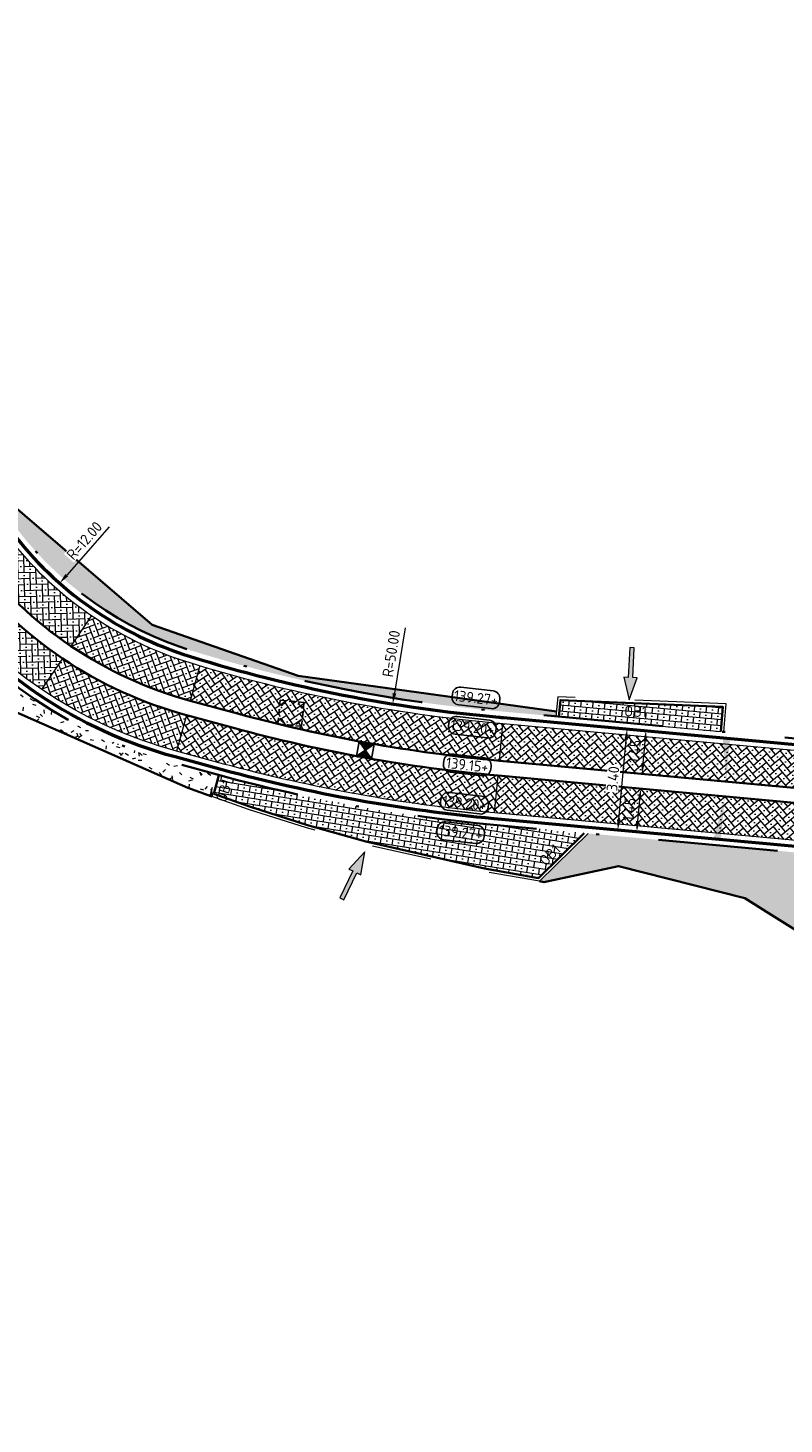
# Model space of a CAD drawing. Header units: metres. Extents: x 191748 to 192615, y 309710 to 310028.
# Tile 2 of 76: x 191828 to 191854, y 309770 to 309817. Entities that reach past the tile are written whole.
import ezdxf
from ezdxf.enums import TextEntityAlignment as Align

# ---------------------------------------------------------------- set-up
doc = ezdxf.new("R2010")
doc.units = ezdxf.units.M
for name, pattern in [('VH-GELEIDEBAND_50X200', [8, 4, -2, 0, -2]), ('VH-OPSLUITBAND-SO', [10, 4, -2, 2, -2]), ('VH-OPSLUITBAND_100X200', [16, 8, -2, 4, -2])]:
    doc.linetypes.add(name, pattern=pattern)
doc.layers.add('N-WE-GR-BEPLANTING_BODEMBEDEKKERS-A', color=7, linetype='Continuous', lineweight=9, true_color=0x478e2f)
for name, color, linetype, lineweight in [('N-WE-GR-GRAS-A', 62, 'Continuous', 9), ('N-WE-RI-HWA_KOLK_STORM-STRAATKOLK-S-200', 170, 'Continuous', 25), ('N-WE-RI-OVERIG_RIOOLPUT-OPHOOGTEBRENGEN-S-200', 7, 'Continuous', 25), ('N-WE-VH-GOOT-G', 170, 'Continuous', 35), ('N-WE-VH-KANTLAAG 2 STREKS-G', 170, 'Continuous', 18), ('N-WE-VH-KANTOPSLUITING_GELEIDEBAND_70 200 VOORKANT-G', 2, 'Continuous', 50), ('N-WE-VH-KANTOPSLUITING_GELEIDEBAND_70 200-G', 6, 'VH-GELEIDEBAND_50X200', 35), ('N-WE-VH-KANTOPSLUITING_OPSLUITBAND_80X200 VOORKANT-G', 1, 'Continuous', 35), ('N-WE-VH-KANTOPSLUITING_OPSLUITBAND_80X200-G', 5, 'VH-OPSLUITBAND-SO', 18), ('N-WE-VH-KANTOPSLUITING_TEKST-T', 7, 'VH-OPSLUITBAND_100X200', 35), ('N-WE-VH-KANTVERHARDING-G', 5, 'Continuous', 35), ('N-WE-VH-OPENVERHARDING_STRAATBAKSTEEN_ROOD-A', 13, 'Continuous', 9), ('N-WE-VH-VERKANTING-1OOR-S', 252, 'Continuous', 25), ('X-XX-AL-AANPIJLING_INRIT-S', 6, 'Continuous', 5), ('X-XX-AL-HOOGTELABEL-S', 7, 'Continuous', 25), ('X-XX-AL-MAATVOERING-M', 6, 'Continuous', 18)]:
    doc.layers.add(name, color=color, linetype=linetype, lineweight=lineweight)
doc.styles.add('NLCS-ISO', font='NLCS-ISO.ttf')
doc.styles.add('NLCS-ISO-M200-T18', font='NLCS-ISO.ttf', dxfattribs={"height": 0.36})
doc.dimstyles.new('NLCS-M200-T18-PIJL_L2_H2', dxfattribs={"dimscale": 0.2, "dimtxt": 2.5, "dimasz": 1.8, "dimexe": 2, "dimexo": 2, "dimgap": 0.7, "dimtad": 1, "dimzin": 0, "dimdsep": 46, "dimtxsty": 'NLCS-ISO-M200-T18', "dimcen": 0, "dimdle": 2, "dimclrd": 256, "dimclre": 256, "dimclrt": 7, "dimazin": 0, "dimtfac": 1, "dimtdec": 3, "dimtofl": 0, "dimtmove": 0, "dimatfit": 3, "dimfxl": 2, "dimfxlon": 1, "dimtfillclr": 256, "dimtolj": 1, "dimtzin": 0, "dimlwd": -1, "dimlwe": -1, "dimarcsym": 0})
pattern_1 = [(39.76306424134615, (191844.1466686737, 309791.6044324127), (0.02581634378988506, 0.2816620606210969), [0.6, -0.2]), (129.7630642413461, (191844.2745915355, 309791.4506932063), (-0.02581634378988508, -0.2816620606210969), [0.6, -0.2]), (354.7630642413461, (191844.3643693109, 309791.6554856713), (0.2945702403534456, 0.1150146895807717), [0, -0.56568542])]
pattern_2 = [(34.02225773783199, (191833.8375266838, 309794.1109362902), (0.05386107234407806, 0.2776670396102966), [0.6, -0.2]), (124.022257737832, (191833.9494296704, 309793.9451722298), (-0.05386107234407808, -0.2776670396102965), [0.6, -0.2]), (349.022257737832, (191834.0592422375, 309794.1399572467), (0.3045975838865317, 0.08497244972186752), [0, -0.56568542])]
pattern_3 = [(20.42929101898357, (191829.8439247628, 309795.9368810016), (0.1176105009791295, 0.2572309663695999), [0.6, -0.2]), (110.4292910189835, (191829.9137349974, 309795.7494602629), (-0.1176105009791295, -0.2572309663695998), [0.5999999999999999, -0.2]), (335.4292910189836, (191830.0662506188, 309795.9129808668), (0.3160362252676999, 0.01100498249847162), [0, -0.56568542])]
pattern_4 = [(1.541745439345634, (191827.8332785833, 309799.792999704), (0.1945465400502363, 0.2053086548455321), [0.6, -0.2]), (91.54174543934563, (191827.8386596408, 309799.5930721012), (-0.1945465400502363, -0.205308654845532), [0.6, -0.2]), (316.5417454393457, (191828.0358967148, 309799.6984169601), (0.3025819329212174, -0.09189221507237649), [0, -0.56568542])]

# ---------------------------------------------------------------- blocks, each defined once
blk = doc.blocks.new('INRIT')
at = {"layer": 'X-XX-AL-AANPIJLING_INRIT-S'}
blk.add_hatch(color=254, dxfattribs=at).paths.add_polyline_path([(-1.75, 0.07499999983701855), (-1.750000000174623, -0.07499999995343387), (-0.75, -0.07500000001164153), (-0.75, -0.2250000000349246), (0, 0), (-0.75, 0.2250000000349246), (-0.75, 0.07500000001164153)])
at = {"layer": 'X-XX-AL-AANPIJLING_INRIT-S', "flags": 128}
blk.add_lwpolyline([(-1.75, 0.07499999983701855), (-1.750000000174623, -0.07499999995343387), (-0.75, -0.07500000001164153), (-0.75, -0.2250000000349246), (0, 0), (-0.75, 0.2250000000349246), (-0.75, 0.07500000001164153)], close=True, dxfattribs=at)
blk = doc.blocks.new('*D107')
at = {"layer": 'defpoints', "color": 0, "transparency": 16777216}
for p in [(191848.5930427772, 309843.3646508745), (191840.6203773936, 309794.0043773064)]:
    blk.add_point(p, dxfattribs=at)
at = {"layer": 'X-XX-AL-MAATVOERING-M', "transparency": 16777216}
blk.add_line((191841.0324047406, 309796.5553162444), (191840.6777805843, 309794.3597712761), dxfattribs=at)
blk.add_solid([(191840.6185482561, 309794.3693384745), (191840.7370129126, 309794.3502040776), (191840.6203773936, 309794.0043773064)], dxfattribs=at)
at = {"layer": 'X-XX-AL-MAATVOERING-M', "color": 7, "transparency": 16777216, "insert": (191840.567888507, 309795.6862658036), "char_height": 0.36, "attachment_point": 5, "rotation": 80.82483432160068, "style": 'NLCS-ISO-M200-T18', "bg_fill": 3, "box_fill_scale": 1.1, "bg_fill_color": 256, "bg_fill_true_color": 13158600, "bg_fill_transparency": 0}
blk.add_mtext('\\A1;R=50.00', dxfattribs=at)
blk = doc.blocks.new('*D89')
at = {"layer": 'defpoints', "color": 0, "transparency": 16777216}
for p in [(191837.3867627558, 309807.0546069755), (191829.460960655, 309798.0445203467)]:
    blk.add_point(p, dxfattribs=at)
at = {"layer": 'X-XX-AL-MAATVOERING-M', "transparency": 16777216}
blk.add_line((191831.1200952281, 309799.9306318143), (191829.698734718, 309798.3148229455), dxfattribs=at)
blk.add_solid([(191829.6536842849, 309798.354451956), (191829.7437851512, 309798.275193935), (191829.460960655, 309798.0445203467)], dxfattribs=at)
at = {"layer": 'X-XX-AL-MAATVOERING-M', "color": 7, "transparency": 16777216, "insert": (191830.2880330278, 309799.469233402), "char_height": 0.36, "attachment_point": 5, "rotation": 48.663241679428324, "style": 'NLCS-ISO-M200-T18', "bg_fill": 3, "box_fill_scale": 1.1, "bg_fill_color": 256, "bg_fill_true_color": 13158600, "bg_fill_transparency": 0}
blk.add_mtext('\\A1;R=12.00', dxfattribs=at)
blk = doc.blocks.new('*U70')
blk.add_solid([(0, 0), (0, 0.25), (1.450000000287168, 0)])
blk = doc.blocks.new('*U69')
blk.add_solid([(0, 0), (0, 0.25), (1.450000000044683, 0)])
blk = doc.blocks.new('SAL-HOOGTE-WEGPEIL-200-SO')
for p, q in [((-0.8000000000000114, -0.04250000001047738), (-0.8000000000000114, 0.04250000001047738)), ((-0.5450000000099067, 0.3024999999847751), (0.5450000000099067, 0.3024999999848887)), ((0.8000000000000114, 0.04749999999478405), (0.8000000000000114, -0.04250000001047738)), ((0.5449999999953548, -0.297500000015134), (-0.5449999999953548, -0.297500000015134))]:
    blk.add_line(p, q)
for centre, radius, start, end in [((-0.5450000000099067, 0.04749999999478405), 0.2549999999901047, 90.00000000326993, 180.0000000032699), ((0.5450000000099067, 0.04749999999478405), 0.2549999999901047, 359.9999999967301, 89.99999999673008), ((-0.5449999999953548, -0.04250000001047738), 0.2550000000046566, 180, 270), ((0.5449999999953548, -0.04250000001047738), 0.2550000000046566, 270, 0)]:
    blk.add_arc(centre, radius, start, end)
at = {"style": 'NLCS-ISO'}
blk.add_attdef('HOOGTE', text='', height=0.36, dxfattribs=at).set_placement((0, 0.002499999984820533), align=Align.MIDDLE_CENTER)
blk = doc.blocks.new('TEKST OB')
at = {"layer": 'N-WE-VH-KANTOPSLUITING_TEKST-T', "style": 'NLCS-ISO'}
blk.add_attdef('TEKST_OPSLUITBANDEN', text='', height=0.36, rotation=0.340705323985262, dxfattribs=at).set_placement((0, 0), align=Align.BOTTOM_CENTER)
blk = doc.blocks.new('SRI-PUT_OPHOOGTEBRENGEN-SO')
for p, q in [((-2, -0.4999999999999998), (-2, 0.5)), ((-0.5, 2), (0.5, 2)), ((2, -0.4999999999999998), (2, 0.5000000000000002)), ((-0.5, -2), (0.5, -2))]:
    blk.add_line(p, q)
for points in [[(-1, 2), (-2, 2), (-2, 0.9999999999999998)], [(1, 2), (2, 2), (2, 0.9999999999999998)], [(-1, -2), (-2, -2), (-2, -0.9999999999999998)], [(1, -2), (2, -2), (2, -0.9999999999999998)]]:
    blk.add_lwpolyline(points)
for start, end in [(165.5224878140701, 194.4775121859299), (120, 150), (75.52248781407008, 104.4775121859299), (30, 59.99999999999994), (345.5224878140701, 14.47751218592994), (209.9999999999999, 239.9999999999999), (255.52248781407, 284.4775121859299), (300.0000000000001, 330.0000000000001)]:
    blk.add_arc((0, 0), 2, start, end)
blk = doc.blocks.new('*D138')
at = {"layer": 'defpoints', "color": 0, "transparency": 16777216}
for p in [(191848.4695457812, 309793.166383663), (191848.5093511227, 309793.1627352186), (191848.1990176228, 309789.7769276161)]:
    blk.add_point(p, dxfattribs=at)
at = {"layer": 'X-XX-AL-MAATVOERING-M', "transparency": 16777216}
for p, q in [((191848.4695457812, 309793.166383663), (191848.071215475, 309793.2028934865)), ((191848.1920711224, 309790.139073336), (191848.43668694, 309792.8078863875)), ((191848.1592122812, 309789.7805760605), (191847.7608819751, 309789.817085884))]:
    blk.add_line(p, q, dxfattribs=at)
for points in [[(191848.3769373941, 309792.8133628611), (191848.4964364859, 309792.802409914), (191848.4695457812, 309793.166383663)], [(191848.1323215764, 309790.1445498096), (191848.2518206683, 309790.1335968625), (191848.1592122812, 309789.7805760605)]]:
    blk.add_solid(points, dxfattribs=at)
at = {"layer": 'X-XX-AL-MAATVOERING-M', "color": 7, "transparency": 16777216, "insert": (191847.9957147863, 309791.5026877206), "char_height": 0.36, "attachment_point": 5, "rotation": 84.7630642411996, "style": 'NLCS-ISO-M200-T18', "bg_fill": 3, "box_fill_scale": 1.1, "bg_fill_color": 256, "bg_fill_true_color": 13158600, "bg_fill_transparency": 0}
blk.add_mtext('\\A1;3.40', dxfattribs=at)
blk = doc.blocks.new('*D139')
at = {"layer": 'defpoints', "color": 0, "transparency": 16777216}
for p in [(191848.8129527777, 309791.1767340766), (191848.9244630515, 309791.1665133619), (191848.6806046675, 309789.7327867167)]:
    blk.add_point(p, dxfattribs=at)
at = {"layer": 'X-XX-AL-MAATVOERING-M', "transparency": 16777216}
for p, q in [((191848.9244630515, 309791.1665133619), (191849.3227933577, 309791.1300035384)), ((191848.8249737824, 309790.0810632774), (191848.8916042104, 309790.8080160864)), ((191848.7921149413, 309789.7225660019), (191849.1904452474, 309789.6860561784))]:
    blk.add_line(p, q, dxfattribs=at)
for points in [[(191848.8318546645, 309790.8134925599), (191848.9513537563, 309790.8025396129), (191848.9244630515, 309791.1665133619)], [(191848.7652242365, 309790.086539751), (191848.8847233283, 309790.0755868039), (191848.7921149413, 309789.7225660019)]]:
    blk.add_solid(points, dxfattribs=at)
at = {"layer": 'X-XX-AL-MAATVOERING-M', "color": 7, "transparency": 16777216, "insert": (191848.5396247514, 309790.4737475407), "char_height": 0.36, "attachment_point": 5, "rotation": 84.76306424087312, "style": 'NLCS-ISO-M200-T18'}
blk.add_mtext('\\A1;1.45', dxfattribs=at)
blk = doc.blocks.new('*D140')
at = {"layer": 'defpoints', "color": 0, "transparency": 16777216}
for p in [(191848.9772938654, 309793.1198449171), (191849.1024484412, 309793.1083736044), (191848.8449457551, 309791.6758975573)]:
    blk.add_point(p, dxfattribs=at)
at = {"layer": 'X-XX-AL-MAATVOERING-M', "transparency": 16777216}
for p, q in [((191849.1024484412, 309793.1083736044), (191849.5007787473, 309793.0718637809)), ((191849.0029591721, 309792.0229235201), (191849.0695896, 309792.7498763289)), ((191848.9701003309, 309791.6644262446), (191849.3684306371, 309791.6279164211))]:
    blk.add_line(p, q, dxfattribs=at)
for points in [[(191849.0098400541, 309792.7553528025), (191849.1293391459, 309792.7443998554), (191849.1024484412, 309793.1083736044)], [(191848.9432096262, 309792.0283999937), (191849.062708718, 309792.0174470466), (191848.9701003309, 309791.6644262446)]]:
    blk.add_solid(points, dxfattribs=at)
at = {"layer": 'X-XX-AL-MAATVOERING-M', "color": 7, "transparency": 16777216, "insert": (191848.7176101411, 309792.4156077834), "char_height": 0.36, "attachment_point": 5, "rotation": 84.76306424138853, "style": 'NLCS-ISO-M200-T18'}
blk.add_mtext('\\A1;1.45', dxfattribs=at)
blk = doc.blocks.new('SRI-KOLK_STRAAT_01-SO')
h = blk.add_hatch(color=256)
h.dxf.hatch_style = 1
h.paths.add_polyline_path([(0, 1.125), (-1.125, 2.25), (-1.125, 1.110223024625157e-16)])
h.paths.add_polyline_path([(1.125, 2.25), (0, 1.125), (1.125, 1.110223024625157e-16)])
for p, q in [((-1.125, 1.530808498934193e-17), (1.125, 2.25)), ((1.125, 0), (-1.125, 2.25))]:
    blk.add_line(p, q)
blk.add_lwpolyline([(-1.125, 0), (1.125, 0), (1.125, 2.25), (-1.125, 2.25)], close=True)

msp = doc.modelspace()

# ---------------------------------------------------------------- hatches: boundary and pattern name
at = {"layer": 'N-WE-GR-BEPLANTING_BODEMBEDEKKERS-A'}
h = msp.add_hatch(dxfattribs=at)
h.set_pattern_fill('AGR-BEPLANTING_SOORT_01', color=256, scale=0.04, pattern_type=2)
h.set_pattern_definition([(59.99999999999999, (191862.4174105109, 309785.118699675), (-0.1154700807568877, 0.1999999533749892), [0.05773519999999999, -0.1732052]), (120, (191862.4174105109, 309785.118699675), (-0.2309400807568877, -4.662501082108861e-08), [0.05773519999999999, -0.1732052]), (270, (191862.4174105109, 309785.118699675), (0.11547, -0.2), [0.05, -0.35])])
edge = h.paths.add_edge_path()
edge.add_line((191847.1608304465, 309789.6712465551), (191845.5395389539, 309788.0687502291))
edge.add_line((191845.5395389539, 309788.0687502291), (191845.68, 309788.044))
edge.add_line((191845.68, 309788.044), (191848.183, 309788.577))
edge.add_line((191848.183, 309788.577), (191852.414, 309787.502))
edge.add_line((191852.414, 309787.502), (191853.234, 309786.989))
edge.add_line((191853.234, 309786.989), (191858.442, 309783.731))
edge.add_line((191858.442, 309783.731), (191866.075, 309778.858))
edge.add_line((191866.075, 309778.858), (191869.687, 309776.715))
edge.add_line((191869.687, 309776.715), (191870.3671735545, 309774.5147036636))
edge.add_line((191870.3671735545, 309774.5147036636), (191873.0134159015, 309769.900599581))
edge.add_line((191873.0134159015, 309769.900599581), (191873.2320631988, 309769.9547358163))
edge.add_line((191873.2320631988, 309769.9547358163), (191872.6744863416, 309771.6119022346))
edge.add_line((191872.6744863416, 309771.6119022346), (191873.8459574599, 309772.0479703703))
edge.add_line((191873.8459574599, 309772.0479703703), (191873.298663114, 309773.5182441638))
edge.add_arc((191826.6272534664, 309756.1452904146), 49.80000000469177, 20.41726678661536, 26.4688607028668)
edge.add_line((191871.2070546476, 309778.3417164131), (191870.1248446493, 309780.515251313))
edge.add_arc((191856.8762290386, 309773.9187231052), 14.79999999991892, 26.46886070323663, 84.7630642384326)
edge.add_line((191858.2270925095, 309788.6569444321), (191847.1608304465, 309789.6712465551))
at = {"layer": 'N-WE-GR-GRAS-A'}
h = msp.add_hatch(dxfattribs=at)
h.set_pattern_fill('AGR-GRAS_01', color=256, scale=0.04, pattern_type=2)
h.set_pattern_definition([(0, (0, 0), (1, 1), [0.12, -0.8]), (45, (0.4, 0.2), (-0.1131370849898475, 1.866761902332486), [0.12, -0.8]), (29.99999999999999, (0.08, 0.12), (0.2274613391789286, 1.286025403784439), [0.12, -0.8]), (15, (0.32, 0.48), (0.3856270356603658, 0.7244941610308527), [0.12, -0.8]), (135, (0.16, 2), (-0.02828427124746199, -0.6505382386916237), [0.12, -0.8]), (150, (1.2, 0.4), (0.2156921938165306, -0.5864101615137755), [0.12, -0.8]), (165, (0.24, 0.04), (0.1434520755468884, -0.7010146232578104), [0.12, -0.8]), (85, (0.4, 0.4), (-0.872677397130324, 1.040016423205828), [0.12, -0.8]), (99.99999999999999, (0, 0), (-1.112117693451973, 0.7787131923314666), [0.12, -0.7999999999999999])])
edge = h.paths.add_edge_path()
edge.add_line((191804.277462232, 309847.8708589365), (191804.7133219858, 309845.955555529))
edge.add_line((191804.7133219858, 309845.955555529), (191809.9209619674, 309834.5705379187))
edge.add_line((191809.9209619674, 309834.5705379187), (191810.2534049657, 309833.8437462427))
edge.add_line((191810.2534049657, 309833.8437462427), (191810.7080959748, 309834.0517272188))
edge.add_line((191810.7080959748, 309834.0517272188), (191811.1240579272, 309833.1423452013))
edge.add_line((191811.1240579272, 309833.1423452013), (191810.8512433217, 309833.0175566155))
edge.add_line((191810.8512433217, 309833.0175566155), (191819.5207797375, 309814.0640911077))
edge.add_arc((191887.5425546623, 309845.1780451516), 74.80000000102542, 204.5799098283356, 217.2384802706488)
edge.add_arc((191837.3867624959, 309807.0546073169), 11.79999999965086, 217.2384802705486, 252.8483555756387)
edge.add_arc((191848.5930275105, 309843.3646540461), 49.79999827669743, 252.8483555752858, 264.9330085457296)
edge.add_arc((191848.8883827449, 309843.3375887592), 49.80000787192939, 264.5917728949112, 264.7630642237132)
edge.add_line((191844.3429089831, 309793.7454578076), (191846.0866544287, 309793.585631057))
edge.add_line((191846.0866544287, 309793.585631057), (191846.1019295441, 309793.7522859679))
edge.add_line((191846.1019295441, 309793.7522859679), (191837.452, 309794.947))
edge.add_line((191837.452, 309794.947), (191832.561, 309796.652))
edge.add_line((191832.561, 309796.652), (191827.251, 309801.191))
edge.add_line((191827.251, 309801.191), (191824.733, 309804.74))
edge.add_line((191824.733, 309804.74), (191821.217, 309811.418))
edge.add_line((191821.217, 309811.418), (191819.411, 309815.347))
edge.add_line((191819.411, 309815.347), (191819.713, 309815.649))
edge.add_line((191819.713, 309815.649), (191814.637, 309826.754))
edge.add_line((191814.637, 309826.754), (191812.896987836, 309830.6207741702))
edge.add_line((191812.896987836, 309830.6207741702), (191804.9810061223, 309847.9268075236))
edge.add_line((191804.9810061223, 309847.9268075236), (191804.277462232, 309847.8708589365))
h = msp.add_hatch(dxfattribs=at)
h.set_pattern_fill('AGR-GRAS_01', color=256, scale=0.04, pattern_type=2)
h.set_pattern_definition([(0, (171.4512025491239, 65.11758326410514), (1, 1), [0.12, -0.8]), (45, (171.8512025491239, 65.31758326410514), (-0.1131370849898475, 1.866761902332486), [0.12, -0.8]), (29.99999999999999, (171.5312025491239, 65.23758326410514), (0.2274613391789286, 1.286025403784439), [0.12, -0.8]), (15, (171.7712025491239, 65.59758326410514), (0.3856270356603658, 0.7244941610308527), [0.12, -0.8]), (135, (171.6112025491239, 67.11758326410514), (-0.02828427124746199, -0.6505382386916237), [0.12, -0.8]), (150, (172.6512025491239, 65.51758326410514), (0.2156921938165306, -0.5864101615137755), [0.12, -0.8]), (165, (171.6912025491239, 65.15758326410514), (0.1434520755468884, -0.7010146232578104), [0.12, -0.8]), (85, (171.8512025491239, 65.51758326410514), (-0.872677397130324, 1.040016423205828), [0.12, -0.8]), (99.99999999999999, (171.4512025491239, 65.11758326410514), (-1.112117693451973, 0.7787131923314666), [0.12, -0.7999999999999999])])
edge = h.paths.add_edge_path()
edge.add_line((191822.9526704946, 309800.3884608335), (191822.6861848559, 309800.2041691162))
edge.add_line((191822.6861848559, 309800.2041691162), (191823.728, 309798.495))
edge.add_line((191823.728, 309798.495), (191827.923, 309793.765))
edge.add_line((191827.923, 309793.765), (191833.757, 309791.193))
edge.add_line((191833.757, 309791.193), (191834.5034623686, 309790.9265445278))
edge.add_line((191834.5034623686, 309790.9265445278), (191834.699538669, 309791.6494450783))
edge.add_line((191834.699538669, 309791.6494450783), (191833.2747059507, 309792.0359103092))
edge.add_arc((191837.3584284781, 309807.0919127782), 15.60000000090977, 217.1958761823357, 254.8244657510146, ccw=False)
edge.add_arc((191887.5425546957, 309845.1780451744), 78.6000000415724, 214.7392114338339, 217.1958761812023, ccw=False)
at = {"layer": 'N-WE-VH-OPENVERHARDING_STRAATBAKSTEEN_ROOD-A'}
h = msp.add_hatch(dxfattribs=at)
h.set_pattern_fill('AVH-SBS_KEIFORMAAT_KEPER', color=256, scale=2, pattern_type=2)
h.set_pattern_definition(pattern_4)
edge = h.paths.add_edge_path()
edge.add_arc((191837.3867627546, 309807.0546069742), 12.19999999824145, 217.2384806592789, 235.8450102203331)
edge.add_line((191830.5372744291, 309796.9588400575), (191829.8439247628, 309795.9368810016))
edge.add_arc((191837.3584284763, 309807.0919127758), 13.44999999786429, 217.3321323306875, 236.0341162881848, ccw=False)
edge.add_line((191826.6638827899, 309798.9353698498), (191827.674053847, 309799.6719729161))
h = msp.add_hatch(dxfattribs=at)
h.set_pattern_fill('AVH-SBS_KEIFORMAAT_KEPER', color=256, scale=2, pattern_type=2)
h.set_pattern_definition(pattern_4)
edge = h.paths.add_edge_path()
edge.add_arc((191837.3584284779, 309807.0919127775), 15.20000000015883, 217.2082419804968, 236.0123441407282)
edge.add_line((191828.861411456, 309794.4887107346), (191829.5632065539, 309795.5231178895))
edge.add_arc((191837.3584284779, 309807.0919127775), 13.95000000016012, 217.2935627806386, 236.02733826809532, ccw=False)
edge.add_line((191826.2606237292, 309798.6396213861), (191825.2524958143, 309797.9002647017))
h = msp.add_hatch(dxfattribs=at)
h.set_pattern_fill('AVH-SBS_KEIFORMAAT_KEPER', color=256, scale=2, pattern_type=2)
h.set_pattern_definition(pattern_3)
edge = h.paths.add_edge_path()
edge.add_arc((191848.5930428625, 309843.3646511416), 50.20000027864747, 252.84833269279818, 253.28634214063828, ccw=False)
edge.add_arc((191837.3867627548, 309807.0546069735), 12.19999999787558, 235.8450102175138, 252.8483326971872, ccw=False)
edge.add_line((191830.5372744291, 309796.9588400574), (191829.8439247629, 309795.9368810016))
edge.add_arc((191837.3584284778, 309807.0919127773), 13.44999999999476, 236.0341162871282, 254.8244657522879)
edge.add_line((191833.8375266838, 309794.1109362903), (191834.1560834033, 309795.2854016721))
h = msp.add_hatch(dxfattribs=at)
h.set_pattern_fill('AVH-SBS_KEIFORMAAT_KEPER', color=256, scale=2, pattern_type=2)
h.set_pattern_definition(pattern_3)
edge = h.paths.add_edge_path()
edge.add_arc((191837.3584284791, 309807.0919127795), 15.20000000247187, 236.012344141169, 254.8244657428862)
edge.add_line((191833.3794167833, 309792.4219616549), (191833.7066381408, 309793.6283721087))
edge.add_arc((191837.3584284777, 309807.091912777), 13.94999999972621, 236.02733826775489, 254.8244657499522, ccw=False)
edge.add_line((191829.5632065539, 309795.5231178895), (191828.861411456, 309794.4887107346))
h = msp.add_hatch(dxfattribs=at)
h.set_pattern_fill('AVH-SBS_KEIFORMAAT_KEPER', color=256, scale=2, pattern_type=2)
h.set_pattern_definition(pattern_2)
edge = h.paths.add_edge_path()
edge.add_arc((191848.8883809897, 309843.3375699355), 50.19998896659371, 264.5938032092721, 264.7630642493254)
edge.add_line((191844.3063991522, 309793.3471275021), (191844.1923059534, 309792.1023452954))
edge.add_arc((191848.8883820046, 309843.3375809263), 51.45000000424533, 254.82446575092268, 264.76306424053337, ccw=False)
edge.add_line((191835.4199509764, 309793.6817266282), (191833.8375266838, 309794.1109362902))
edge.add_line((191833.8375266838, 309794.1109362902), (191834.1560834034, 309795.2854016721))
edge.add_arc((191848.5930424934, 309843.3646509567), 50.19999999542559, 253.2863424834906, 264.9323025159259)
h = msp.add_hatch(dxfattribs=at)
h.set_pattern_fill('AVH-SBS_KEIFORMAAT_HALFST', color=256, scale=2, pattern_type=2)
h.set_pattern_definition([(354.7630642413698, (191846.0866544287, 309793.585631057), (0.01825491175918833, 0.1991651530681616), []), (84.76306424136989, (191846.4849847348, 309793.5491212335), (-0.3983303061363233, 0.03650982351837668), [0.2, -0.2]), (84.76306424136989, (191846.3040744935, 309793.7665412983), (-0.3983303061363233, 0.03650982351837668), [0.2, -0.2]), (354.7630642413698, (191846.2949470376, 309793.6669587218), (0.03650982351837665, 0.3983303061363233), [0, -0.4, 0, 0, 0]), (354.7630642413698, (191846.5123671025, 309793.8478689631), (0.03650982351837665, 0.3983303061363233), [0, -0.4, 0, 0, 0])])
h.paths.add_polyline_path([(191846.2374376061, 309794.1351135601), (191846.1862370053, 309793.5765036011), (191851.60505734, 309793.0798299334), (191851.6808272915, 309793.906496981)])
h = msp.add_hatch(dxfattribs=at)
h.set_pattern_fill('AVH-SBS_KEIFORMAAT_KEPER', color=256, scale=2, pattern_type=2)
h.set_pattern_definition(pattern_2)
edge = h.paths.add_edge_path()
edge.add_arc((191848.8883820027, 309843.3375809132), 53.19999999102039, 254.8244657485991, 264.7630642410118)
edge.add_line((191844.0325754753, 309790.359650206), (191844.146668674, 309791.6044324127))
edge.add_arc((191848.8883820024, 309843.3375809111), 51.94999998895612, 254.8244657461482, 264.76306424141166, ccw=False)
edge.add_line((191835.2890624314, 309793.1991624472), (191833.7066381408, 309793.6283721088))
edge.add_line((191833.7066381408, 309793.6283721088), (191833.3794167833, 309792.4219616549))
edge.add_line((191833.3794167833, 309792.4219616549), (191834.9618410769, 309791.9927519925))
h = msp.add_hatch(dxfattribs=at)
h.set_pattern_fill('AVH-SBS_KEIFORMAAT_KEPER', color=256, scale=2, pattern_type=2)
h.set_pattern_definition(pattern_1)
edge = h.paths.add_edge_path()
edge.add_line((191855.8993152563, 309792.2845537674), (191844.3063991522, 309793.3471275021))
edge.add_line((191844.3063991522, 309793.3471275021), (191844.1923059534, 309792.1023452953))
edge.add_line((191844.1923059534, 309792.1023452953), (191858.1156560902, 309790.826170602))
edge.add_line((191858.1156560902, 309790.826170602), (191858.2118754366, 309792.09059417))
edge.add_arc((191869.6087539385, 309941.8575830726), 150.1999993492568, 264.7630642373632, 265.6483271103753, ccw=False)
h = msp.add_hatch(dxfattribs=at)
h.set_pattern_fill('AVH-SBS_KEIFORMAAT_HALFST', color=256, scale=2, pattern_type=2)
h.set_pattern_definition([(350.9401305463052, (191834.699538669, 309791.6494450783), (0.03149328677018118, 0.1975048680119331), []), (80.94013054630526, (191835.094548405, 309791.5864585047), (-0.3950097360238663, 0.06298657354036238), [0.2, -0.2]), (80.94013054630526, (191834.9285368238, 309791.8154566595), (-0.3950097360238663, 0.06298657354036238), [0.2, -0.2]), (350.9401305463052, (191834.9127901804, 309791.7167042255), (0.06298657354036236, 0.3950097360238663), [0, -0.4, 0, 0, 0]), (350.9401305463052, (191835.1417883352, 309791.8827158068), (0.06298657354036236, 0.3950097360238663), [0, -0.4, 0, 0, 0])])
edge = h.paths.add_edge_path()
edge.add_line((191834.6242106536, 309790.9897188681), (191835.8187981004, 309790.5668243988))
edge.add_line((191835.8187981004, 309790.5668243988), (191837.759646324, 309789.9518231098))
edge.add_line((191837.759646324, 309789.9518231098), (191839.7186565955, 309789.4009450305))
edge.add_line((191839.7186565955, 309789.4009450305), (191843.6907947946, 309788.4960525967))
edge.add_line((191843.6907947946, 309788.4960525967), (191845.5059970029, 309788.1762011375))
edge.add_line((191845.5059970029, 309788.1762011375), (191847.0306493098, 309789.6831785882))
edge.add_line((191847.0306493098, 309789.6831785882), (191843.9960656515, 309789.9613198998))
edge.add_arc((191848.8883820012, 309843.3375809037), 53.59999998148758, 254.8244657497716, 264.7630642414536, ccw=False)
edge.add_line((191834.8571302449, 309791.6067006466), (191834.7960515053, 309791.6232673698))
edge.add_line((191834.7960515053, 309791.6232673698), (191834.6242106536, 309790.9897188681))
h = msp.add_hatch(dxfattribs=at)
h.set_pattern_fill('AVH-SBS_KEIFORMAAT_KEPER', color=256, scale=2, pattern_type=2)
h.set_pattern_definition(pattern_1)
h.paths.add_polyline_path([(191844.0325754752, 309790.3596502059), (191857.9828537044, 309789.0810073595), (191858.0777125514, 309790.3275525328), (191844.1466686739, 309791.6044324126)])

# ---------------------------------------------------------------- linework, layer by layer
at = {"layer": 'N-WE-VH-GOOT-G'}
for points in [[(191810.9426047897, 309827.6490788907), (191817.5656083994, 309813.1697729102, 0.05510320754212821), (191826.2462291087, 309798.6585548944, 0.1656770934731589), (191833.7066381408, 309793.6283721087), (191835.2890624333, 309793.1991624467, 0.04339252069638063), (191844.1466686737, 309791.6044324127), (191864.0080302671, 309789.7839964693, 0.02129083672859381), (191876.7827826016, 309789.1597534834), (191877.6309250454, 309789.1544514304, 0.06956016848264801), (191905.1463843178, 309792.8258056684), (191915.3879204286, 309795.67724253), (191929.1255069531, 309800.0495506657, -0.04452719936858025), (191937.7573940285, 309801.9720179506), (191963.6160493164, 309805.3565149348, 0.0389448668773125), (191978.8732078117, 309808.5764977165), (192025.0081811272, 309822.1352841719, -0.04516751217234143), (192038.2288443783, 309824.7543503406, -0.08053306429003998), (192044.5402552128, 309824.4042062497)], [(191811.3972957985, 309827.8570598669), (191818.0202994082, 309813.3777538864, 0.05510320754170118), (191826.6445158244, 309798.9608257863, 0.1656770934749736), (191833.8375266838, 309794.1109362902), (191835.4199509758, 309793.6817266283, 0.04339252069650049), (191844.1923059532, 309792.1023452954), (191864.0536675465, 309790.281909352, 0.02129083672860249), (191876.785908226, 309789.6597437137), (191877.6340506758, 309789.6544416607, 0.06956016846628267), (191905.0122757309, 309793.307484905), (191915.2449975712, 309796.1564677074), (191928.9738655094, 309800.5260009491, -0.04452719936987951), (191937.692505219, 309802.4677895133), (191963.5511605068, 309805.8522864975, 0.03894486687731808), (191978.7322234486, 309809.0562095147), (192024.8671967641, 309822.6149959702, -0.04516751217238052), (192038.1762925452, 309825.2515809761, -0.08053306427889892), (192044.6474859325, 309824.8925724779)]]:
    msp.add_lwpolyline(points, format="xyb", dxfattribs=at)
at = {"layer": 'N-WE-VH-KANTLAAG 2 STREKS-G'}
for points in [[(191811.9308784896, 309829.6956162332), (191819.1570269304, 309813.8977063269, 0.05528967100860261), (191827.6740538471, 309799.6719729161, 0.1566398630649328), (191833.7889570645, 309795.3971718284, 0.05277522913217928), (191844.1587495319, 309793.3608805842, 0.0007384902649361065), (191844.3063991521, 309793.3471275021), (191855.8993152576, 309792.2845537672, 0.02129083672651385), (191868.6698164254, 309791.6605185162), (191878.0400245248, 309791.6019418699, 0.06956016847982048), (191905.5417598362, 309795.2714648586), (191914.7447675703, 309797.8337558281), (191929.706585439, 309802.5957042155, -0.04452719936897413), (191938.3471477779, 309804.5201036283), (191963.298094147, 309807.785795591, 0.01672757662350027), (191969.7527420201, 309808.8512773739, 0.3987223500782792), (191971.499305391, 309811.3241282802), (191971.1540984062, 309813.7069819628), (191970.9561647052, 309813.6783070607)], [(191873.0339977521, 309775.2882809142, 0.01768418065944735), (191871.5651253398, 309778.5200009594), (191870.4829153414, 309780.6935358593, 0.2599876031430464), (191858.263602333, 309789.0552747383), (191844.0325754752, 309790.359650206, -0.04339252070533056), (191834.9618410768, 309791.9927519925), (191833.3794167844, 309792.4219616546, -0.1656770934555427), (191825.2505123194, 309797.9028776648, -0.05510320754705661), (191816.4288808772, 309812.6498204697), (191809.2027324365, 309828.4477303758)]]:
    msp.add_lwpolyline(points, format="xyb", dxfattribs=at)
at = {"layer": 'N-WE-VH-KANTOPSLUITING_GELEIDEBAND_70 200 VOORKANT-G'}
for points in [[(191810.6693669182, 309832.9343642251), (191819.3389033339, 309813.9808987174, 0.05528967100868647), (191827.8332785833, 309799.7929997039, 0.1566398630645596), (191833.8479374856, 309795.5882773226, 0.05277819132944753), (191844.1770045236, 309793.5600466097, 0.0007414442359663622), (191844.3246540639, 309793.5462926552), (191855.9175701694, 309792.4837189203, 0.02129083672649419), (191868.6710666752, 309791.8605146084), (191878.0412747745, 309791.8019379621, 0.04950691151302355), (191897.7108394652, 309793.6301856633)], [(191873.9112937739, 309772.4457531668), (191873.4860984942, 309773.5880150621, 0.02641119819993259), (191871.3860899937, 309778.4308586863), (191870.3038799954, 309780.6043935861, 0.2599876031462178), (191858.2453474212, 309788.8561095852), (191844.0143205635, 309790.1604850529, -0.04339252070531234), (191834.9094856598, 309791.7997263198), (191833.3270613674, 309792.2289359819, -0.1656770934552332), (191825.0911976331, 309797.781969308, -0.05510320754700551), (191816.2470044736, 309812.5666280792), (191807.5774680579, 309831.5200935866)]]:
    msp.add_lwpolyline(points, format="xyb", dxfattribs=at)
at = {"layer": 'N-WE-VH-KANTOPSLUITING_GELEIDEBAND_70 200-G', "flags": 128}
for points in [[(191810.8512433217, 309833.0175566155), (191819.5207797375, 309814.0640911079, 0.05528966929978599), (191827.9925030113, 309799.9140268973, 0.1566399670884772), (191833.9069221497, 309795.7793817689, 0.05277816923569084), (191844.194668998, 309793.7592685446, 0.0007473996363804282), (191844.3429089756, 309793.7454578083), (191855.9358250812, 309792.6828840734, 0.02129083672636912), (191868.6723169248, 309792.0605107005), (191878.0425250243, 309792.0019340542, 0.04900192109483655), (191897.4752884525, 309793.788425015, 0.001767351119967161), (191898.1676953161, 309793.9238405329)], [(191807.4288817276, 309831.3641566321), (191816.0651280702, 309812.4834356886, 0.0551032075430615), (191824.9318829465, 309797.6610609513, 0.1656770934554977), (191833.2747059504, 309792.0359103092), (191834.8571302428, 309791.6067006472, 0.04339252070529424), (191843.9960656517, 309789.9613198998), (191858.2270925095, 309788.6569444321, -0.2599876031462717), (191870.1248446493, 309780.515251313), (191871.2070546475, 309778.3417164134, -0.02641119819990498), (191873.298663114, 309773.5182441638), (191873.7238583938, 309772.3759822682)]]:
    msp.add_lwpolyline(points, format="xyb", dxfattribs=at)
at = {"layer": 'N-WE-VH-KANTOPSLUITING_OPSLUITBAND_80X200 VOORKANT-G'}
for points in [[(191851.60505734, 309793.0798299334), (191851.6808272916, 309793.906496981), (191846.2374376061, 309794.1351135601), (191846.1862370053, 309793.5765036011)], [(191847.0306493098, 309789.6831785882), (191845.505997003, 309788.1762011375), (191843.6907947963, 309788.4960525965), (191839.718656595, 309789.4009450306), (191837.7596463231, 309789.9518231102), (191835.8187980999, 309790.566824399), (191834.6242106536, 309790.9897188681), (191834.7960515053, 309791.6232673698)]]:
    msp.add_lwpolyline(points, dxfattribs=at)
at = {"layer": 'N-WE-VH-KANTOPSLUITING_OPSLUITBAND_80X200-G', "flags": 128}
for points in [[(191851.7046399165, 309793.0707024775), (191851.79, 309794.002), (191846.1465421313, 309794.23901923), (191846.0866544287, 309793.585631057)], [(191847.1608304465, 309789.6712465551), (191845.5395389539, 309788.0687502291), (191843.671, 309788.398), (191839.694, 309789.304), (191837.731, 309789.856), (191835.787, 309790.472), (191834.5034225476, 309790.9263977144), (191834.699538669, 309791.6494450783)]]:
    msp.add_lwpolyline(points, dxfattribs=at)
at = {"layer": 'N-WE-VH-KANTVERHARDING-G'}
for points in [[(191846.104, 309793.752), (191837.452, 309794.947), (191832.561, 309796.652), (191827.251, 309801.191), (191824.733, 309804.74), (191821.217, 309811.418), (191819.411, 309815.347), (191819.713, 309815.649), (191806.7210182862, 309844.0600333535), (191806.7210182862, 309844.0600333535), (191804.9810061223, 309847.9268075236)], [(191822.6340507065, 309800.28969876), (191823.728, 309798.495), (191827.923, 309793.765), (191833.757, 309791.193), (191834.5580290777, 309790.9070665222), (191834.544, 309791.076)], [(191873.0134159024, 309769.9005995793), (191870.3671735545, 309774.5147036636), (191869.687, 309776.715), (191866.075, 309778.858), (191858.442, 309783.731), (191853.234, 309786.989), (191852.414, 309787.502), (191848.183, 309788.577), (191845.68, 309788.044), (191845.5395389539, 309788.0687502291)]]:
    msp.add_lwpolyline(points, dxfattribs=at)
at = {"layer": 'N-WE-VH-OPENVERHARDING_STRAATBAKSTEEN_ROOD-A'}
for points in [[(191829.8439247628, 309795.9368810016), (191830.5372744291, 309796.9588400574)], [(191828.8614114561, 309794.4887107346), (191829.5632065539, 309795.5231178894)], [(191834.1560834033, 309795.2854016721), (191833.8375266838, 309794.1109362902)], [(191833.7066381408, 309793.6283721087), (191833.3794167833, 309792.4219616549)], [(191844.1923059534, 309792.1023452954), (191844.3063991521, 309793.3471275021)], [(191844.0325754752, 309790.359650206), (191844.1466686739, 309791.6044324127)]]:
    msp.add_lwpolyline(points, dxfattribs=at)

# ---------------------------------------------------------------- block references
at = {"layer": 'N-WE-RI-HWA_KOLK_STORM-STRAATKOLK-S-200', "xscale": 0.2222222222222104, "yscale": 0.2222222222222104, "zscale": 0.2222222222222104, "rotation": 79.76385804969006}
msp.add_blockref('SRI-KOLK_STRAAT_01-SO', (191839.9470269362, 309792.4160268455), dxfattribs=at)
at = {"layer": 'N-WE-RI-OVERIG_RIOOLPUT-OPHOOGTEBRENGEN-S-200', "xscale": 0.2, "yscale": 0.2, "zscale": 0.2, "rotation": 264.2630069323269}
msp.add_blockref('SRI-PUT_OPHOOGTEBRENGEN-SO', (191837.2071120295, 309793.6933301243), dxfattribs=at)
at = {"layer": 'N-WE-VH-KANTOPSLUITING_TEKST-T'}
for p, rotation in [((191835.2448709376, 309791.0178093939), 72.34536529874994), ((191846.0847713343, 309788.7482659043), 44.665960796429)]:
    msp.add_blockref('TEKST OB', p, dxfattribs=dict(at, rotation=rotation)).add_auto_attribs({'TEKST_OPSLUITBANDEN': 'OB1'})
at = {"layer": 'N-WE-VH-VERKANTING-1OOR-S', "xscale": -1, "rotation": 84.76306427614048}
msp.add_blockref('*U69', (191851.9235548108, 309792.8497990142), dxfattribs=at)
at = {"layer": 'N-WE-VH-VERKANTING-1OOR-S', "rotation": 84.7630642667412}
msp.add_blockref('*U70', (191851.6132213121, 309789.4639914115), dxfattribs=at)
at = {"layer": 'X-XX-AL-AANPIJLING_INRIT-S', "lineweight": 5, "rotation": 64.2277109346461}
msp.add_blockref('INRIT', (191839.6790968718, 309789.0566313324), dxfattribs=at)
at = {"layer": 'X-XX-AL-HOOGTELABEL-S', "rotation": 353.4861779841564}
for p, values in [((191843.2839088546, 309793.2212668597), {'HOOGTE': '139.20+'}), ((191843.115536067, 309791.9588104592), {'HOOGTE': '139.15+'}), ((191843.0219961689, 309790.6776472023), {'HOOGTE': '139.20+'}), ((191842.8951108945, 309789.6938734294), {'HOOGTE': '139.27+'})]:
    msp.add_blockref('SAL-HOOGTE-WEGPEIL-200-SO', p, dxfattribs=at).add_auto_attribs(values)

# ---------------------------------------------------------------- next in the draw order: dimensions: what is measured, and where the dimension line sits
at = {"layer": 'X-XX-AL-MAATVOERING-M'}
for center, mpoint, picture, middle in [((191848.5930427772, 309843.3646508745), (191840.6203773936, 309794.0043773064), '*D107', (191840.8837942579, 309795.6352407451)), ((191837.3867627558, 309807.0546069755), (191829.460960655, 309798.0445203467), '*D89', (191830.5283020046, 309799.2578786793))]:
    dim = msp.add_radius_dim(center=center, mpoint=mpoint, dimstyle='NLCS-M200-T18-PIJL_L2_H2', override={"dimpost": 'R=<>', "dimtfill": 1}, dxfattribs=at)
    dim.commit()
    dim.dimension.update_dxf_attribs({"geometry": picture, "text_midpoint": middle, "dimtype": 164})
dim = msp.add_aligned_dim(p1=(191848.1990176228, 309789.7769276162), p2=(191848.5093511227, 309793.1627352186), distance=0.03997219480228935, dimstyle='NLCS-M200-T18-PIJL_L2_H2', override={"dimtfill": 1}, dxfattribs=at)
dim.commit()
dim.dimension.update_dxf_attribs({"geometry": '*D138', "text_midpoint": (191847.9957147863, 309791.5026877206)})

# ---------------------------------------------------------------- next in the draw order: block references
at = {"layer": 'N-WE-VH-KANTOPSLUITING_TEKST-T', "rotation": 357.6602688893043}
msp.add_blockref('TEKST OB', (191848.7462493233, 309793.4660219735), dxfattribs=at).add_auto_attribs({'TEKST_OPSLUITBANDEN': 'OB1'})
at = {"layer": 'X-XX-AL-AANPIJLING_INRIT-S', "lineweight": 5, "rotation": 267.1161656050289}
msp.add_blockref('INRIT', (191848.5437948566, 309794.1384238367), dxfattribs=at)
at = {"layer": 'X-XX-AL-HOOGTELABEL-S', "rotation": 353.4861779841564}
msp.add_blockref('SAL-HOOGTE-WEGPEIL-200-SO', (191843.4055068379, 309794.2031786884), dxfattribs=at).add_auto_attribs({'HOOGTE': '139.27+'})

# ---------------------------------------------------------------- next in the draw order: dimensions: what is measured, and where the dimension line sits
at = {"layer": 'X-XX-AL-MAATVOERING-M'}
for p1, p2, distance, picture, middle in [((191848.8449457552, 309791.6758975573), (191848.9772938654, 309793.1198449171), -0.1256791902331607, '*D140', (191848.7176101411, 309792.4156077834)), ((191848.6806046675, 309789.7327867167), (191848.8129527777, 309791.1767340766), -0.11197769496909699, '*D139', (191848.5396247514, 309790.4737475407))]:
    dim = msp.add_aligned_dim(p1=p1, p2=p2, distance=distance, dimstyle='NLCS-M200-T18-PIJL_L2_H2', dxfattribs=at)
    dim.commit()
    dim.dimension.update_dxf_attribs({"geometry": picture, "text_midpoint": middle})

doc.saveas('drawing.dxf')
